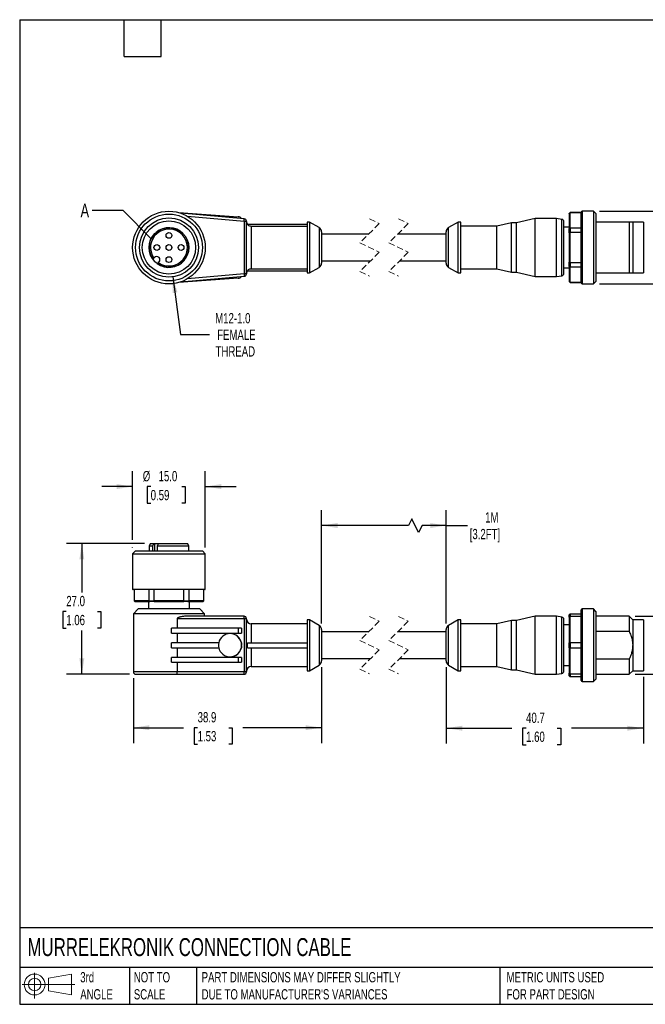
# Model space of a CAD drawing. Header units: millimetres. Extents: x 6 to 273, y 6 to 210.
# Tile 1 of 5: x 6 to 135, y 6 to 210. Entities that reach past the tile are written whole.
import ezdxf

# ---------------------------------------------------------------- set-up
doc = ezdxf.new("R2010")
doc.units = ezdxf.units.MM
doc.linetypes.add('SLD-Dashed', pattern=[1.905, 1.27, -0.635])
doc.linetypes.add('SLD-Solid', pattern=[0])
doc.layers.add('DIMENSIONS', color=140, linetype='SLD-Solid', lineweight=25)
doc.layers.add('TEXT', color=140, linetype='SLD-Solid', lineweight=25)
doc.layers.add('SLD-DEFPOINTS', color=7, linetype='Continuous')
doc.styles.add('SLDTEXTSTYLE0', font='TXT', dxfattribs={"width": 0.7})
doc.dimstyles.new('SLDDIMSTYLE0', dxfattribs={"dimtxt": 2.158008, "dimasz": 3.302, "dimexe": 0, "dimexo": 0.0625, "dimgap": 0.539502, "dimtad": 0, "dimtih": 1, "dimtoh": 1, "dimdec": 1, "dimrnd": 1e-09, "dimzin": 4, "dimdsep": 46, "dimtxsty": 'SLDTEXTSTYLE0', "dimsah": 1, "dimcen": 0.09, "dimadec": 0, "dimazin": 1, "dimtfac": 1, "dimtdec": 1, "dimtofl": 0, "dimtmove": 0, "dimatfit": 3, "dimfxl": 0, "dimfrac": 2, "dimtolj": 1, "dimtzin": 12, "dimarcsym": 0})
doc.dimstyles.new('SLDDIMSTYLE1', dxfattribs={"dimtxt": 2.158008, "dimasz": 3.302, "dimexe": 0, "dimexo": 0.0625, "dimgap": 0.539502, "dimtad": 0, "dimtih": 1, "dimtoh": 1, "dimdec": 1, "dimrnd": 1e-09, "dimzin": 12, "dimdsep": 46, "dimtxsty": 'SLDTEXTSTYLE0', "dimsah": 1, "dimcen": 0.09, "dimadec": 0, "dimazin": 3, "dimtfac": 1, "dimtdec": 1, "dimtofl": 0, "dimtmove": 0, "dimatfit": 3, "dimfxl": 0, "dimfrac": 2, "dimtolj": 1, "dimtzin": 12, "dimarcsym": 0})
doc.dimstyles.new('SLDDIMSTYLE2', dxfattribs={"dimtxt": 2.158008, "dimasz": 3.302, "dimexe": 0, "dimexo": 0.0625, "dimgap": 0.539502, "dimtad": 0, "dimtih": 1, "dimtoh": 1, "dimdec": 1, "dimrnd": 1e-09, "dimzin": 4, "dimdsep": 46, "dimtxsty": 'SLDTEXTSTYLE0', "dimsah": 1, "dimcen": 0.09, "dimadec": 0, "dimazin": 1, "dimtfac": 1, "dimtdec": 1, "dimtmove": 0, "dimatfit": 0, "dimfxl": 0, "dimfrac": 2, "dimtolj": 1, "dimtzin": 12, "dimarcsym": 0})
doc.dimstyles.new('SLDDIMSTYLE3', dxfattribs={"dimtxt": 2.158008, "dimasz": 3.302, "dimexe": 0, "dimexo": 0.0625, "dimgap": 0.539502, "dimtad": 0, "dimtih": 1, "dimtoh": 1, "dimdec": 1, "dimrnd": 1e-09, "dimzin": 12, "dimdsep": 46, "dimtxsty": 'SLDTEXTSTYLE0', "dimsah": 1, "dimcen": 0, "dimadec": 0, "dimazin": 3, "dimtfac": 1, "dimtdec": 1, "dimtofl": 0, "dimtmove": 0, "dimatfit": 3, "dimfxl": 0, "dimfrac": 2, "dimtolj": 1, "dimtzin": 12, "dimarcsym": 0})
doc.dimstyles.new('SLDDIMSTYLE4', dxfattribs={"dimtxt": 0.18, "dimasz": 3.302, "dimexe": 0, "dimexo": 0.0625, "dimgap": 0, "dimtad": 0, "dimtih": 1, "dimtoh": 1, "dimdec": 0, "dimrnd": 1e-09, "dimzin": 0, "dimdsep": 46, "dimtxsty": 'Standard', "dimblk1": 'NONE', "dimblk2": 'NONE', "dimsah": 1, "dimcen": 0.09, "dimadec": 0, "dimazin": 0, "dimtfac": 3.302, "dimtdec": 0, "dimtofl": 0, "dimtmove": 0, "dimatfit": 3, "dimldrblk": 'NONE', "dimfxl": 0, "dimfrac": 2, "dimtolj": 1, "dimtzin": 0, "dimarcsym": 0})

# ---------------------------------------------------------------- blocks, each defined once
blk = doc.blocks.new('Block11')
at = {"color": 7, "linetype": 'SLD-Solid', "lineweight": 18}
for p, q in [((2.59, 5.31), (2.59, 0)), ((5.48, 4.17), (10.18, 5.03)), ((5.48, 1.6), (5.48, 4.17)), ((10.18, 5.03), (10.18, 0.73)), ((0, 2.88), (10.87, 2.88)), ((5.48, 1.6), (10.18, 0.73))]:
    blk.add_line(p, q, dxfattribs=at)
for radius in [2.15, 1.29]:
    blk.add_circle((2.59, 2.88), radius, dxfattribs=at)
blk = doc.blocks.new('Block12')
at = {"layer": 'SLD-DEFPOINTS'}
blk.add_blockref('Block11', (0, 0), dxfattribs=at)
blk = doc.blocks.new('_D')
at = {"layer": 'DIMENSIONS'}
for p, q in [((32.08, 101.45), (16, 101.45)), ((19.18, 101.45), (19.18, 91.33)), ((15.97, 87.41), (15.25, 87.41)), ((15.25, 87.41), (15.25, 83.99)), ((22.39, 87.41), (23.11, 87.41)), ((23.11, 87.41), (23.11, 83.99)), ((15.25, 83.99), (15.97, 83.99)), ((19.18, 74.45), (19.18, 83.5)), ((23.11, 83.99), (22.39, 83.99)), ((29.04, 74.45), (16, 74.45))]:
    blk.add_line(p, q, dxfattribs=at)
for points in [[(19.18, 101.45), (18.67, 98.15), (19.69, 98.15)], [(19.18, 74.45), (19.69, 77.75), (18.67, 77.75)]]:
    blk.add_solid(points, dxfattribs=at)
at = {"layer": 'DIMENSIONS', "char_height": 2.117, "attachment_point": 1, "style": 'SLDTEXTSTYLE0'}
for s, insert in [('27.0', (15.97, 90.63)), ('1.06', (15.97, 86.71))]:
    blk.add_mtext(s, dxfattribs=dict(at, insert=insert))
blk = doc.blocks.new('_D_1')
at = {"layer": 'DIMENSIONS'}
for p, q in [((68.66, 75.95), (68.66, 60.26)), ((29.81, 73.68), (29.81, 60.26)), ((29.81, 63.44), (40.16, 63.44)), ((43.08, 63.44), (42.35, 63.44)), ((42.35, 63.44), (42.35, 60.01)), ((49.49, 63.44), (50.22, 63.44)), ((50.22, 63.44), (50.22, 60.01)), ((68.66, 63.44), (52.42, 63.44)), ((42.35, 60.01), (43.08, 60.01)), ((50.22, 60.01), (49.49, 60.01))]:
    blk.add_line(p, q, dxfattribs=at)
for points in [[(29.81, 63.44), (33.11, 62.93), (33.11, 63.94)], [(68.66, 63.44), (65.36, 63.94), (65.36, 62.93)]]:
    blk.add_solid(points, dxfattribs=at)
at = {"layer": 'DIMENSIONS', "char_height": 2.117, "attachment_point": 1, "style": 'SLDTEXTSTYLE0'}
for s, insert in [('38.9', (43.08, 66.65)), ('1.53', (43.08, 62.74))]:
    blk.add_mtext(s, dxfattribs=dict(at, insert=insert))
blk = doc.blocks.new('_D_2')
at = {"layer": 'DIMENSIONS'}
for p, q in [((94.38, 75.95), (94.38, 60.16)), ((135.08, 73.93), (135.08, 60.16)), ((94.38, 63.33), (107.96, 63.33)), ((110.88, 63.33), (110.16, 63.33)), ((110.16, 63.33), (110.16, 59.9)), ((117.3, 63.33), (118.02, 63.33)), ((118.02, 63.33), (118.02, 59.9)), ((135.08, 63.33), (120.22, 63.33)), ((110.16, 59.9), (110.88, 59.9)), ((118.02, 59.9), (117.3, 59.9))]:
    blk.add_line(p, q, dxfattribs=at)
for points in [[(94.38, 63.33), (97.69, 62.82), (97.69, 63.84)], [(135.08, 63.33), (131.78, 63.84), (131.78, 62.82)]]:
    blk.add_solid(points, dxfattribs=at)
at = {"layer": 'DIMENSIONS', "char_height": 2.117, "attachment_point": 1, "style": 'SLDTEXTSTYLE0'}
for s, insert in [('40.7', (110.88, 66.54)), ('1.60', (110.88, 62.63))]:
    blk.add_mtext(s, dxfattribs=dict(at, insert=insert))
blk = doc.blocks.new('_D_3')
at = {"layer": 'DIMENSIONS'}
for p, q in [((68.66, 84.95), (68.66, 108.34)), ((94.38, 84.95), (94.38, 108.34)), ((87.28, 106.57), (86.58, 105.16)), ((88.69, 103.75), (87.28, 106.57)), ((86.58, 105.16), (68.66, 105.16)), ((89.4, 105.16), (88.69, 103.75)), ((94.38, 105.16), (89.4, 105.16)), ((94.38, 105.16), (98.75, 105.16))]:
    blk.add_line(p, q, dxfattribs=at)
for points in [[(68.66, 105.16), (71.96, 104.65), (71.96, 105.67)], [(94.38, 105.16), (91.08, 105.67), (91.08, 104.65)]]:
    blk.add_solid(points, dxfattribs=at)
at = {"layer": 'DIMENSIONS', "char_height": 2.117, "attachment_point": 1, "style": 'SLDTEXTSTYLE0'}
for s, insert in [('1M', (102.42, 107.89)), ('[3.2FT]', (99.24, 104.46))]:
    blk.add_mtext(s, dxfattribs=dict(at, insert=insert))
blk = doc.blocks.new('_D_4')
at = {"layer": 'DIMENSIONS'}
for p, q in [((29.66, 102.21), (29.66, 116.37)), ((44.66, 100.62), (44.66, 116.37)), ((29.66, 113.2), (23.31, 113.2)), ((33.39, 113.2), (32.67, 113.2)), ((32.67, 113.2), (32.67, 109.77)), ((39.81, 113.2), (40.53, 113.2)), ((40.53, 113.2), (40.53, 109.77)), ((44.66, 113.2), (51.01, 113.2)), ((32.67, 109.77), (33.39, 109.77)), ((40.53, 109.77), (39.81, 109.77)), ((29.66, 100.62), (29.66, 100.69))]:
    blk.add_line(p, q, dxfattribs=at)
for points in [[(29.66, 113.2), (26.36, 113.71), (26.36, 112.69)], [(44.66, 113.2), (47.96, 112.69), (47.96, 113.71)]]:
    blk.add_solid(points, dxfattribs=at)
at = {"layer": 'DIMENSIONS', "char_height": 2.117, "attachment_point": 1, "style": 'SLDTEXTSTYLE0'}
for s, insert in [('%%c', (31.76, 116.41)), ('15.0', (35.02, 116.41)), ('0.59', (33.39, 112.5))]:
    blk.add_mtext(s, dxfattribs=dict(at, insert=insert))
blk = doc.blocks.new('_D_5')
at = {"layer": 'DIMENSIONS'}
for p, q in [((151.43, 94.88), (145.08, 94.88)), ((145.08, 94.88), (145.08, 86.45)), ((133.4, 86.45), (148.26, 86.45)), ((145.08, 86.45), (145.08, 74.45)), ((133.4, 74.45), (148.26, 74.45))]:
    blk.add_line(p, q, dxfattribs=at)
for points in [[(145.08, 86.45), (144.58, 83.15), (145.59, 83.15)], [(145.08, 74.45), (145.59, 77.75), (144.58, 77.75)]]:
    blk.add_solid(points, dxfattribs=at)
at = {"layer": 'DIMENSIONS', "char_height": 2.117, "attachment_point": 1, "style": 'SLDTEXTSTYLE0'}
for s, insert in [('M12-1.0', (152.88, 99.33)), ('MALE', (154.99, 95.9)), ('THREAD', (152.96, 92.47))]:
    blk.add_mtext(s, dxfattribs=dict(at, insert=insert))
blk = doc.blocks.new('_D_6')
at = {"layer": 'DIMENSIONS'}
for p, q in [((143.98, 170.03), (143.98, 176.38)), ((126.05, 170.03), (147.16, 170.03)), ((140.78, 162.01), (140.05, 162.01)), ((140.05, 162.01), (140.05, 158.58)), ((147.19, 162.01), (147.91, 162.01)), ((147.91, 162.01), (147.91, 158.58)), ((140.05, 158.58), (140.78, 158.58)), ((147.91, 158.58), (147.19, 158.58)), ((126.05, 155.03), (147.16, 155.03)), ((143.98, 155.03), (143.98, 148.68))]:
    blk.add_line(p, q, dxfattribs=at)
for points in [[(143.98, 170.03), (144.49, 173.33), (143.47, 173.33)], [(143.98, 155.03), (143.47, 151.73), (144.49, 151.73)]]:
    blk.add_solid(points, dxfattribs=at)
at = {"layer": 'DIMENSIONS', "char_height": 2.117, "attachment_point": 1, "style": 'SLDTEXTSTYLE0'}
for s, insert in [('%%c', (139.15, 165.22)), ('15.0', (142.41, 165.22)), ('0.59', (140.78, 161.3))]:
    blk.add_mtext(s, dxfattribs=dict(at, insert=insert))
blk = doc.blocks.new('_D_7')
at = {"layer": 'DIMENSIONS'}
for p, q in [((37.97, 156.48), (39.57, 144.56)), ((39.57, 144.56), (45.53, 144.56))]:
    blk.add_line(p, q, dxfattribs=at)
blk.add_solid([(37.97, 156.48), (37.91, 153.14), (38.91, 153.28)], dxfattribs=at)
at = {"layer": 'DIMENSIONS', "char_height": 2.117, "attachment_point": 1, "style": 'SLDTEXTSTYLE0'}
for s, insert in [('M12-1.0', (46.71, 149.01)), ('FEMALE', (47.11, 145.58)), ('THREAD', (46.79, 142.15))]:
    blk.add_mtext(s, dxfattribs=dict(at, insert=insert))
blk = doc.blocks.new('_None')

msp = doc.modelspace()

# ---------------------------------------------------------------- linework, layer by layer
for p, q in [((39.17, 169.76), (51.46, 168.88)), ((52.7, 168.47), (39.63, 169.61)), ((40.96, 169), (52.66, 167.97)), ((119.98, 169.73), (119.78, 169.53)), ((119.78, 169.51), (119.78, 169.53)), ((119.78, 169.51), (119.78, 166.46)), ((122.28, 169.73), (119.98, 169.73)), ((119.98, 169.73), (119.98, 169.71)), ((119.98, 166.61), (119.98, 169.71)), ((122.28, 169.71), (119.98, 169.71)), ((122.28, 155.23), (122.28, 169.83)), ((124.78, 170.03), (122.48, 170.03)), ((122.48, 170.03), (122.48, 155.03)), ((125.28, 169.53), (124.78, 170.03)), ((124.78, 170.03), (124.78, 155.03)), ((125.28, 169.53), (125.28, 155.53)), ((52.66, 167.97), (52.66, 157.09)), ((52.66, 167.97), (53.16, 167.97)), ((53.16, 157.09), (53.16, 167.97)), ((53.34, 167.33), (65.66, 167.33)), ((54.16, 166.9), (54.16, 158.16)), ((65.66, 166.9), (54.16, 166.9)), ((66.16, 167.78), (65.66, 167.78)), ((65.66, 167.78), (65.66, 157.28)), ((68.16, 166.63), (66.16, 167.78)), ((66.16, 167.78), (66.16, 157.28)), ((68.16, 166.63), (68.16, 158.44)), ((96.88, 167.78), (94.88, 166.63)), ((94.88, 158.44), (94.88, 166.63)), ((97.38, 167.78), (96.88, 167.78)), ((96.88, 157.28), (96.88, 167.78)), ((97.38, 157.28), (97.38, 167.78)), ((104.85, 166.93), (97.38, 166.93)), ((107.88, 167.63), (104.85, 166.93)), ((104.85, 158.13), (104.85, 166.93)), ((108.88, 167.63), (107.88, 167.63)), ((107.88, 157.43), (107.88, 167.63)), ((112.78, 168.53), (108.88, 167.63)), ((108.88, 157.43), (108.88, 167.63)), ((117.18, 168.53), (112.78, 168.53)), ((112.78, 156.53), (112.78, 168.53)), ((118.27, 168.34), (117.18, 168.53)), ((117.18, 156.53), (117.18, 168.53)), ((118.27, 156.72), (118.27, 168.34)), ((118.68, 157.21), (118.68, 167.85)), ((119.78, 166.73), (118.68, 166.73)), ((132.13, 167.78), (125.28, 167.78)), ((132.13, 167.78), (132.13, 157.28)), ((132.88, 167.78), (132.13, 167.78)), ((135.08, 167.78), (132.88, 167.78)), ((132.88, 167.78), (132.88, 157.28)), ((135.08, 167.78), (135.08, 157.28)), ((68.66, 165.76), (68.66, 159.3)), ((78.34, 165.28), (68.66, 165.28)), ((94.38, 165.28), (84.34, 165.28)), ((94.38, 159.3), (94.38, 165.76)), ((119.78, 165.58), (119.78, 166.46)), ((119.78, 165.58), (119.78, 159.48)), ((119.98, 166.61), (119.98, 165.63)), ((119.98, 166.61), (122.28, 166.61)), ((119.98, 159.43), (119.98, 165.63)), ((122.28, 165.63), (119.98, 165.63)), ((34.05, 160.33), (34.19, 160.48)), ((35.11, 159.56), (34.96, 159.42)), ((68.66, 159.78), (78.77, 159.78)), ((84.77, 159.78), (94.38, 159.78)), ((119.78, 158.6), (119.78, 159.48)), ((119.78, 158.6), (119.78, 155.55)), ((119.98, 159.43), (119.98, 158.45)), ((119.98, 159.43), (122.28, 159.43)), ((39.63, 155.45), (52.7, 156.59)), ((52.66, 157.09), (40.96, 156.07)), ((53.16, 157.09), (52.66, 157.09)), ((53.34, 157.73), (65.66, 157.73)), ((54.16, 158.16), (65.66, 158.16)), ((65.66, 157.28), (66.16, 157.28)), ((66.16, 157.28), (68.16, 158.44)), ((94.88, 158.44), (96.88, 157.28)), ((96.88, 157.28), (97.38, 157.28)), ((97.38, 158.13), (104.85, 158.13)), ((104.85, 158.13), (107.88, 157.43)), ((107.88, 157.43), (108.88, 157.43)), ((108.88, 157.43), (112.78, 156.53)), ((112.78, 156.53), (117.18, 156.53)), ((117.18, 156.53), (118.27, 156.72)), ((118.68, 158.33), (119.78, 158.33)), ((122.28, 158.45), (119.98, 158.45)), ((119.98, 155.35), (119.98, 158.45)), ((125.28, 157.28), (132.13, 157.28)), ((132.13, 157.28), (132.88, 157.28)), ((132.88, 157.28), (135.08, 157.28)), ((51.46, 156.18), (39.17, 155.31)), ((119.78, 155.53), (119.78, 155.55)), ((119.78, 155.53), (119.98, 155.33)), ((119.98, 155.35), (122.28, 155.35)), ((119.98, 155.35), (119.98, 155.33)), ((119.98, 155.33), (122.28, 155.33)), ((122.48, 155.03), (124.78, 155.03)), ((124.78, 155.03), (125.28, 155.53)), ((30.26, 99.95), (29.66, 99.35)), ((30.26, 99.95), (44.06, 99.95)), ((33.35, 101.45), (33.06, 100.95)), ((33.06, 100.95), (33.06, 99.95)), ((33.06, 100.95), (33.84, 100.95)), ((33.35, 101.45), (34.05, 101.45)), ((33.84, 99.95), (33.84, 100.95)), ((34.05, 101.45), (34.19, 101.45)), ((34.19, 101.45), (34.96, 101.45)), ((34.19, 101.45), (34.19, 99.95)), ((34.76, 100.95), (41.26, 100.95)), ((34.76, 100.95), (34.76, 99.95)), ((34.96, 101.45), (40.97, 101.45)), ((41.26, 100.95), (40.97, 101.45)), ((41.26, 99.95), (41.26, 100.95)), ((44.66, 99.35), (44.06, 99.95)), ((29.66, 99.35), (29.66, 92.05)), ((29.66, 99.35), (44.66, 99.35)), ((44.66, 92.05), (44.66, 99.35)), ((29.66, 92.05), (44.66, 92.05)), ((44.56, 91.95), (29.76, 91.95)), ((29.96, 91.95), (29.96, 89.65)), ((29.98, 91.95), (29.98, 89.65)), ((33.08, 89.65), (33.08, 91.95)), ((34.06, 91.95), (34.06, 89.65)), ((40.26, 89.65), (40.26, 91.95)), ((41.24, 91.95), (41.24, 89.65)), ((44.34, 89.65), (44.34, 91.95)), ((44.36, 89.65), (44.36, 91.95)), ((29.96, 89.65), (30.16, 89.45)), ((29.96, 89.65), (29.98, 89.65)), ((33.08, 89.65), (29.98, 89.65)), ((30.18, 89.45), (30.16, 89.45)), ((30.18, 89.45), (33.23, 89.45)), ((32.91, 89.45), (32.91, 87.95)), ((33.08, 89.65), (34.06, 89.65)), ((34.11, 89.45), (33.23, 89.45)), ((40.26, 89.65), (34.06, 89.65)), ((34.11, 89.45), (40.21, 89.45)), ((41.09, 89.45), (40.21, 89.45)), ((40.26, 89.65), (41.24, 89.65)), ((41.09, 89.45), (44.14, 89.45)), ((44.34, 89.65), (41.24, 89.65)), ((41.41, 87.95), (41.41, 89.45)), ((44.16, 89.45), (44.14, 89.45)), ((44.16, 89.45), (44.36, 89.65)), ((44.34, 89.65), (44.36, 89.65)), ((30.81, 87.95), (29.81, 86.95)), ((43.51, 87.95), (30.81, 87.95)), ((44.51, 86.95), (43.51, 87.95)), ((122.28, 73.15), (122.28, 87.75)), ((124.78, 87.95), (122.48, 87.95)), ((122.48, 87.95), (122.48, 80.45)), ((125.28, 87.45), (124.78, 87.95)), ((124.78, 87.95), (124.78, 80.45)), ((125.28, 87.45), (125.28, 80.45)), ((29.81, 86.95), (29.81, 74.95)), ((44.51, 86.95), (29.81, 86.95)), ((38.86, 85.95), (38.86, 83.95)), ((38.86, 85.95), (52.7, 85.95)), ((52.66, 86.45), (40.6, 86.45)), ((44.51, 86.45), (44.51, 86.95)), ((52.7, 85.95), (52.7, 74.95)), ((52.7, 85.95), (53.16, 85.95)), ((53.16, 74.95), (53.16, 85.95)), ((66.16, 85.7), (65.66, 85.7)), ((65.66, 85.7), (65.66, 75.2)), ((68.16, 84.55), (66.16, 85.7)), ((66.16, 85.7), (66.16, 75.2)), ((96.88, 85.7), (94.88, 84.55)), ((97.38, 85.7), (96.88, 85.7)), ((96.88, 80.45), (96.88, 85.7)), ((97.38, 80.45), (97.38, 85.7)), ((107.88, 85.55), (104.85, 84.85)), ((108.88, 85.55), (107.88, 85.55)), ((107.88, 80.45), (107.88, 85.55)), ((112.78, 86.45), (108.88, 85.55)), ((108.88, 80.45), (108.88, 85.55)), ((117.18, 86.45), (112.78, 86.45)), ((112.78, 80.45), (112.78, 86.45)), ((118.27, 86.26), (117.18, 86.45)), ((117.18, 80.45), (117.18, 86.45)), ((118.27, 80.45), (118.27, 86.26)), ((118.68, 80.45), (118.68, 85.77)), ((119.78, 86.24), (119.78, 86.75)), ((119.78, 86.24), (119.78, 80.96)), ((119.98, 86.95), (119.98, 86.38)), ((119.98, 86.95), (122.28, 86.95)), ((119.98, 81.02), (119.98, 86.38)), ((122.28, 86.38), (119.98, 86.38)), ((132.13, 86.45), (125.28, 86.45)), ((132.88, 85.7), (132.13, 86.45)), ((132.13, 86.45), (132.13, 83.36)), ((135.08, 85.7), (132.88, 85.7)), ((132.88, 85.7), (132.88, 80.45)), ((135.08, 85.7), (135.08, 80.45)), ((37.68, 82.95), (37.68, 83.95)), ((51.46, 83.95), (37.68, 83.95)), ((51.46, 83.95), (51.46, 82.95)), ((52.16, 83.95), (51.46, 83.95)), ((52.16, 83.95), (52.16, 82.95)), ((65.66, 84.85), (54.16, 84.85)), ((54.16, 84.85), (54.16, 80.95)), ((68.16, 84.55), (68.16, 76.36)), ((68.66, 83.68), (68.66, 77.22)), ((94.38, 80.45), (94.38, 83.68)), ((94.88, 80.45), (94.88, 84.55)), ((104.85, 84.85), (97.38, 84.85)), ((104.85, 80.45), (104.85, 84.85)), ((119.78, 84.65), (118.68, 84.65)), ((125.28, 83.36), (132.13, 83.36)), ((37.68, 82.95), (51.46, 82.95)), ((38.86, 82.95), (38.86, 80.95)), ((51.46, 82.95), (52.16, 82.95)), ((78.34, 83.2), (68.66, 83.2)), ((94.38, 83.2), (84.34, 83.2)), ((37.68, 79.95), (37.68, 80.95)), ((47.46, 80.95), (37.68, 80.95)), ((37.68, 79.95), (47.46, 79.95)), ((38.86, 79.95), (38.86, 77.95)), ((52.11, 80.95), (52.12, 80.95)), ((52.12, 79.95), (52.11, 79.95)), ((52.12, 80.95), (52.16, 80.53)), ((52.16, 80.95), (52.12, 80.95)), ((52.16, 80.37), (52.12, 79.95)), ((52.12, 79.95), (52.16, 79.95)), ((52.16, 80.95), (52.16, 80.53)), ((52.16, 80.37), (52.16, 79.95)), ((53.34, 80.95), (65.66, 80.95)), ((53.34, 79.95), (65.66, 79.95)), ((54.16, 79.95), (54.16, 76.05)), ((94.38, 77.22), (94.38, 80.45)), ((94.88, 76.36), (94.88, 80.45)), ((96.88, 75.2), (96.88, 80.45)), ((97.38, 75.2), (97.38, 80.45)), ((104.85, 76.05), (104.85, 80.45)), ((107.88, 75.35), (107.88, 80.45)), ((108.88, 75.35), (108.88, 80.45)), ((112.78, 74.45), (112.78, 80.45)), ((117.18, 74.45), (117.18, 80.45)), ((118.27, 74.64), (118.27, 80.45)), ((118.68, 75.14), (118.68, 80.45)), ((119.78, 79.94), (119.78, 80.96)), ((119.78, 79.94), (119.78, 74.66)), ((119.98, 81.02), (119.98, 79.88)), ((119.98, 81.02), (122.28, 81.02)), ((122.28, 79.88), (119.98, 79.88)), ((119.98, 74.52), (119.98, 79.88)), ((122.48, 80.45), (122.48, 72.95)), ((124.78, 80.45), (124.78, 72.95)), ((125.28, 80.45), (125.28, 73.45)), ((132.88, 80.45), (132.88, 75.2)), ((135.08, 80.45), (135.08, 75.2)), ((37.68, 76.95), (37.68, 77.95)), ((51.46, 77.95), (37.68, 77.95)), ((51.46, 77.95), (51.46, 76.95)), ((52.16, 77.95), (51.46, 77.95)), ((52.16, 77.95), (52.16, 76.95)), ((68.66, 77.7), (78.77, 77.7)), ((84.77, 77.7), (94.38, 77.7)), ((132.13, 77.55), (125.28, 77.55)), ((132.13, 77.55), (132.13, 74.45)), ((37.68, 76.95), (51.46, 76.95)), ((38.86, 76.95), (38.86, 74.95)), ((51.46, 76.95), (52.16, 76.95)), ((54.16, 76.05), (65.66, 76.05)), ((65.66, 75.2), (66.16, 75.2)), ((66.16, 75.2), (68.16, 76.36)), ((94.88, 76.36), (96.88, 75.2)), ((96.88, 75.2), (97.38, 75.2)), ((97.38, 76.05), (104.85, 76.05)), ((104.85, 76.05), (107.88, 75.35)), ((107.88, 75.35), (108.88, 75.35)), ((108.88, 75.35), (112.78, 74.45)), ((118.68, 76.25), (119.78, 76.25)), ((132.13, 74.45), (132.88, 75.2)), ((132.88, 75.2), (135.08, 75.2)), ((38.86, 74.95), (29.81, 74.95)), ((30.31, 74.45), (38.78, 74.45)), ((38.78, 74.45), (52.66, 74.45)), ((52.7, 74.95), (38.86, 74.95)), ((53.16, 74.95), (52.7, 74.95)), ((112.78, 74.45), (117.18, 74.45)), ((117.18, 74.45), (118.27, 74.64)), ((119.78, 74.15), (119.78, 74.66)), ((119.98, 74.52), (122.28, 74.52)), ((119.98, 74.52), (119.98, 73.95)), ((122.28, 73.95), (119.98, 73.95)), ((124.78, 72.95), (125.28, 73.45)), ((125.28, 74.45), (132.13, 74.45)), ((122.48, 72.95), (124.78, 72.95))]:
    msp.add_line(p, q)
at = {"color": 7, "linetype": 'SLD-Dashed', "lineweight": 18}
for p, q in [((80.56, 167.49), (76.56, 163.49)), ((78.56, 168.46), (80.56, 167.49)), ((86.56, 167.49), (82.56, 163.49)), ((84.56, 168.46), (86.56, 167.49)), ((76.56, 163.49), (80.56, 161.57)), ((82.56, 163.49), (86.56, 161.57)), ((80.56, 161.57), (76.56, 157.57)), ((86.56, 161.57), (82.56, 157.57)), ((76.56, 157.57), (78.56, 156.61)), ((82.56, 157.57), (84.56, 156.61)), ((80.56, 85.41), (76.56, 81.41)), ((78.56, 86.38), (80.56, 85.41)), ((86.56, 85.41), (82.56, 81.41)), ((84.56, 86.38), (86.56, 85.41)), ((76.56, 81.41), (80.56, 79.49)), ((82.56, 81.41), (86.56, 79.49)), ((80.56, 79.49), (76.56, 75.49)), ((86.56, 79.49), (82.56, 75.49)), ((76.56, 75.49), (78.56, 74.53)), ((82.56, 75.49), (84.56, 74.53))]:
    msp.add_line(p, q, dxfattribs=at)
at = {"flags": 128}
for points in [[(52.66, 167.97), (52.67, 168.07), (52.68, 168.16), (52.69, 168.25), (52.69, 168.32), (52.7, 168.39), (52.7, 168.43), (52.7, 168.46), (52.7, 168.47)], [(33.84, 160.13), (33.96, 160.25), (34.05, 160.33)], [(34.96, 159.42), (34.85, 159.3), (34.76, 159.21)], [(52.66, 157.09), (52.67, 156.99), (52.68, 156.9), (52.69, 156.81), (52.69, 156.74), (52.7, 156.67), (52.7, 156.63), (52.7, 156.6), (52.7, 156.59)], [(119.78, 86.75), (119.9, 86.86), (119.98, 86.95)], [(119.98, 73.95), (119.87, 74.06), (119.78, 74.15)]]:
    msp.add_lwpolyline(points, dxfattribs=at)
for centre, radius in [((37.16, 162.53), 7.5), ((37.16, 162.53), 6.9), ((37.16, 162.53), 6.1), ((37.16, 162.53), 5.5), ((37.16, 165.03), 0.6), ((34.66, 162.53), 0.6), ((37.16, 162.53), 0.6), ((39.66, 162.53), 0.6), ((37.16, 160.03), 0.6)]:
    msp.add_circle(centre, radius)
for centre, radius, start, end in [((51.39, 167.88), 1, 39.4197, 85.9247), ((122.48, 169.83), 0.2, 90.0007, 179.9993), ((37.16, 162.53), 4.1, 234.1219, 215.878), ((52.66, 167.97), 0.5, 0.0002, 85.0032), ((54.16, 167.93), 1, 179.9993, 216.8994), ((67.66, 165.76), 1, 0.0003, 59.9998), ((95.38, 165.76), 1, 120.0002, 179.9997), ((118.18, 167.85), 0.5, 0.0001, 79.9999), ((37.16, 162.53), 3.81, 234.8194, 215.1805), ((34.65, 160.02), 0.65, 315, 135), ((37.16, 162.53), 4.1, 215.8781, 234.1218), ((67.66, 159.3), 1, 300.0002, 359.9997), ((95.38, 159.3), 1, 180.0003, 239.9998), ((51.39, 157.18), 1, 274.0753, 320.5803), ((52.66, 157.09), 0.5, 274.9968, 359.9998), ((54.16, 157.13), 1, 143.1149, 180.0003), ((118.18, 157.21), 0.5, 280.0001, 359.9999), ((122.48, 155.23), 0.2, 180.0007, 269.9993), ((29.76, 92.05), 0.1, 180.0064, 269.9944), ((44.56, 92.05), 0.1, 270.0019, 359.9973), ((122.48, 87.75), 0.2, 90.0009, 179.9992), ((51.24, 86.08), 1.47, 355.1679, 14.7876), ((52.66, 85.95), 0.5, 359.9997, 90.0005), ((54.16, 85.85), 1, 180, 269.9999), ((118.18, 85.77), 0.5, 0, 79.9999), ((67.66, 83.68), 1, 0.0003, 59.9998), ((95.38, 83.68), 1, 120.0002, 179.9997), ((49.77, 80.46), 2.39, 11.8482, 168.1518), ((49.75, 80.45), 2.4, 270.17, 89.83), ((49.81, 80.45), 2.41, 168.004, 191.996), ((49.77, 80.44), 2.39, 191.8482, 348.1518), ((49.75, 80.45), 2.41, 358.1271, 1.8729), ((67.66, 77.22), 1, 300.0002, 359.9997), ((95.38, 77.22), 1, 180.0003, 239.9998), ((54.16, 75.05), 1, 90.0002, 180), ((30.31, 74.95), 0.5, 180.0004, 269.9997), ((51.24, 74.83), 1.47, 345.2124, 4.8321), ((52.66, 74.95), 0.5, 269.9996, 0.0003), ((118.18, 75.14), 0.5, 279.9999, 0), ((122.48, 73.15), 0.2, 180.0007, 269.9993)]:
    msp.add_arc(centre, radius, start, end)
for points, knots in [([(119.98, 169.71), (119.95, 169.67), (119.88, 169.61), (119.81, 169.54), (119.78, 169.51)], [0, 0, 0, 0, 0.561723, 1, 1, 1, 1]), ([(54.16, 166.9), (54.05, 166.91), (53.83, 166.94), (53.54, 167.1), (53.4, 167.26), (53.34, 167.33)], [0, 0, 0, 0, 0.349401, 0.698762, 1, 1, 1, 1]), ([(119.78, 166.46), (119.82, 166.49), (119.89, 166.54), (119.95, 166.59), (119.98, 166.61)], [0, 0, 0, 0, 0.558077, 1, 1, 1, 1]), ([(119.98, 165.63), (119.95, 165.62), (119.88, 165.6), (119.81, 165.59), (119.78, 165.58)], [0, 0, 0, 0, 0.56174, 1, 1, 1, 1]), ([(119.78, 159.48), (119.82, 159.47), (119.89, 159.46), (119.95, 159.44), (119.98, 159.43)], [0, 0, 0, 0, 0.55827, 1, 1, 1, 1]), ([(119.98, 158.45), (119.95, 158.48), (119.88, 158.53), (119.81, 158.58), (119.78, 158.6)], [0, 0, 0, 0, 0.561929, 1, 1, 1, 1]), ([(53.34, 157.73), (53.42, 157.82), (53.56, 157.99), (53.86, 158.13), (54.07, 158.15), (54.16, 158.16)], [0, 0, 0, 0, 0.3517599, 0.7035793, 1, 1, 1, 1]), ([(119.78, 155.55), (119.82, 155.51), (119.89, 155.45), (119.95, 155.38), (119.98, 155.35)], [0, 0, 0, 0, 0.558281, 1, 1, 1, 1]), ([(33.84, 100.95), (33.88, 101.05), (33.95, 101.21), (34.02, 101.38), (34.05, 101.45)], [0, 0, 0, 0, 0.569186, 1, 1, 1, 1]), ([(34.96, 101.45), (34.93, 101.36), (34.86, 101.19), (34.79, 101.03), (34.76, 100.95)], [0, 0, 0, 0, 0.550774, 1, 1, 1, 1]), ([(29.98, 89.65), (30.02, 89.61), (30.09, 89.55), (30.15, 89.48), (30.18, 89.45)], [0, 0, 0, 0, 0.561719, 1, 1, 1, 1]), ([(33.23, 89.45), (33.2, 89.49), (33.15, 89.56), (33.1, 89.62), (33.08, 89.65)], [0, 0, 0, 0, 0.558066, 1, 1, 1, 1]), ([(34.06, 89.65), (34.07, 89.61), (34.09, 89.55), (34.1, 89.48), (34.11, 89.45)], [0, 0, 0, 0, 0.561737, 1, 1, 1, 1]), ([(40.21, 89.45), (40.22, 89.49), (40.24, 89.56), (40.25, 89.62), (40.26, 89.65)], [0, 0, 0, 0, 0.558265, 1, 1, 1, 1]), ([(41.24, 89.65), (41.21, 89.61), (41.16, 89.55), (41.11, 89.48), (41.09, 89.45)], [0, 0, 0, 0, 0.561923, 1, 1, 1, 1]), ([(44.14, 89.45), (44.18, 89.49), (44.24, 89.56), (44.31, 89.62), (44.34, 89.65)], [0, 0, 0, 0, 0.558278, 1, 1, 1, 1]), ([(40.6, 86.45), (40.29, 86.42), (39.88, 86.39), (39.43, 86.26), (39.22, 86.2), (39.09, 86.14), (38.99, 86.09), (38.92, 86.05), (38.88, 86.01), (38.87, 85.98), (38.86, 85.96), (38.86, 85.95)], [0, 0, 0, 0, 0.498051, 0.656948, 0.767041, 0.842682, 0.894762, 0.946305, 0.968188, 0.986871, 1, 1, 1, 1]), ([(119.98, 86.38), (119.95, 86.36), (119.88, 86.31), (119.81, 86.26), (119.78, 86.24)], [0, 0, 0, 0, 0.56166, 1, 1, 1, 1]), ([(132.13, 83.36), (132.26, 83.07), (132.51, 82.53), (132.81, 81.56), (132.86, 80.87), (132.88, 80.45)], [0, 0, 0, 0, 0.309927, 0.589525, 1, 1, 1, 1]), ([(53.34, 79.95), (53.35, 80.03), (53.36, 80.2), (53.36, 80.45), (53.36, 80.7), (53.35, 80.87), (53.34, 80.95)], [0, 0, 0, 0, 0.249158, 0.498634, 0.749143, 1, 1, 1, 1]), ([(119.78, 80.96), (119.82, 80.97), (119.89, 80.99), (119.95, 81.01), (119.98, 81.02)], [0, 0, 0, 0, 0.55808, 1, 1, 1, 1]), ([(119.98, 79.88), (119.95, 79.89), (119.88, 79.91), (119.81, 79.93), (119.78, 79.94)], [0, 0, 0, 0, 0.56193, 1, 1, 1, 1]), ([(132.88, 80.45), (132.87, 80.19), (132.85, 79.66), (132.68, 78.91), (132.44, 78.21), (132.24, 77.77), (132.13, 77.55)], [0, 0, 0, 0, 0.259394, 0.527683, 0.753559, 1, 1, 1, 1]), ([(38.78, 74.45), (38.8, 74.47), (38.84, 74.52), (38.84, 74.64), (38.86, 74.79), (38.86, 74.89), (38.86, 74.95)], [0, 0, 0, 0, 0.114057, 0.379128, 0.67056, 1, 1, 1, 1]), ([(119.78, 74.66), (119.82, 74.63), (119.89, 74.59), (119.95, 74.54), (119.98, 74.52)], [0, 0, 0, 0, 0.558346, 1, 1, 1, 1])]:
    msp.add_open_spline(points, degree=3, knots=knots)
at = {"layer": 'TEXT'}
for p, q in [((6.35, 209.55), (273.05, 209.55)), ((6.35, 209.55), (6.35, 6.35)), ((27.94, 201.93), (27.94, 209.55)), ((35.56, 201.93), (35.56, 209.55)), ((27.94, 201.93), (35.56, 201.93)), ((273.05, 22.13), (6.35, 22.13)), ((273.05, 13.97), (6.35, 13.97)), ((29.04, 13.97), (29.04, 6.35)), ((42.84, 13.97), (42.84, 6.35)), ((105.48, 13.97), (105.48, 6.35)), ((6.35, 6.35), (273.05, 6.35))]:
    msp.add_line(p, q, dxfattribs=at)
msp.add_circle((37.16, 162.53), 4.1, dxfattribs=at)

# ---------------------------------------------------------------- block references
at = {"layer": 'SLD-DEFPOINTS'}
msp.add_blockref('Block12', (6.84, 7.55), dxfattribs=at)

# ---------------------------------------------------------------- texts
at = {"layer": 'TEXT', "attachment_point": 1, "style": 'SLDTEXTSTYLE0'}
for s, insert, char_height in [('A', (18.91, 171.59), 2.82), ('MURRELEKRONIK CONNECTION CABLE', (7.97, 20.01), 3.7042), ('3rd^JANGLE', (18.85, 13), 2.117), ('NOT TO^JSCALE', (29.91, 13), 2.1167), ("PART DIMENSIONS MAY DIFFER SLIGHTLY ^JDUE TO MANUFACTURER'S VARIANCES", (43.91, 13), 2.1167), ('METRIC UNITS USED ^JFOR PART DESIGN', (106.85, 13), 2.1167)]:
    msp.add_mtext(s, dxfattribs=dict(at, insert=insert, char_height=char_height))

# ---------------------------------------------------------------- dimensions: what is measured, and where the dimension line sits
at = {"layer": 'DIMENSIONS'}
for base, p1, p2, text, dimstyle, picture, middle in [((143.98, 170.03), (124.78, 155.03), (124.78, 170.03), '%%c<>', 'SLDDIMSTYLE2', '_D_6', (143.98, 162.01)), ((145.08, 74.45), (132.13, 86.45), (132.13, 74.45), 'M12-1.0\\PMALE\\PTHREAD', 'SLDDIMSTYLE1', '_D_5', (145.08, 94.88))]:
    dim = msp.add_linear_dim(base=base, p1=p1, p2=p2, angle=90, text=text, dimstyle=dimstyle, dxfattribs=at)
    dim.commit()
    dim.dimension.update_dxf_attribs({"geometry": picture, "text_midpoint": middle, "dimtype": 160})
dim = msp.add_diameter_dim_2p(p1=(36.35, 168.58), p2=(37.97, 156.48), text='M12-1.0\\PFEMALE\\PTHREAD', dimstyle='SLDDIMSTYLE3', override={"dimpost": '<>'}, dxfattribs=at)
dim.commit()
dim.dimension.update_dxf_attribs({"geometry": '_D_7', "text_midpoint": (52.65, 144.56), "dimtype": 163})
for base, p1, p2, text, dimstyle, picture, middle in [((29.66, 113.2), (44.66, 99.35), (29.66, 99.35), '%%c<>', 'SLDDIMSTYLE2', '_D_4', (36.6, 113.2)), ((68.66, 105.16), (94.38, 83.68), (68.66, 83.68), '1M\\P[3.2FT]', 'SLDDIMSTYLE1', '_D_3', (104.51, 105.16))]:
    dim = msp.add_linear_dim(base=base, p1=p1, p2=p2, text=text, dimstyle=dimstyle, dxfattribs=at)
    dim.commit()
    dim.dimension.update_dxf_attribs({"geometry": picture, "text_midpoint": middle, "dimtype": 160})
dim = msp.add_linear_dim(base=(19.18, 74.45), p1=(33.35, 101.45), p2=(30.31, 74.45), angle=90, dimstyle='SLDDIMSTYLE0', dxfattribs=at)
dim.commit()
dim.dimension.update_dxf_attribs({"geometry": '_D', "text_midpoint": (19.18, 87.41), "dimtype": 160})
for base, p1, p2, picture, middle in [((68.66083161, 63.43630103), (29.81083161, 74.95118328), (68.66083161, 77.22190923), '_D_1', (46.28598978, 63.43630103)), ((135.08, 63.33), (94.38, 77.22), (135.08, 75.2), '_D_2', (114.09, 63.33))]:
    dim = msp.add_linear_dim(base=base, p1=p1, p2=p2, dimstyle='SLDDIMSTYLE1', dxfattribs=at)
    dim.commit()
    dim.dimension.update_dxf_attribs({"geometry": picture, "text_midpoint": middle, "dimtype": 160})

# ---------------------------------------------------------------- leaders
at = {"layer": 'TEXT', "has_arrowhead": 0}
msp.add_leader([(33.47, 164.32), (27.69, 170.18), (21.34, 170.18)], dimstyle='SLDDIMSTYLE4', dxfattribs=at)

doc.saveas('drawing.dxf')
